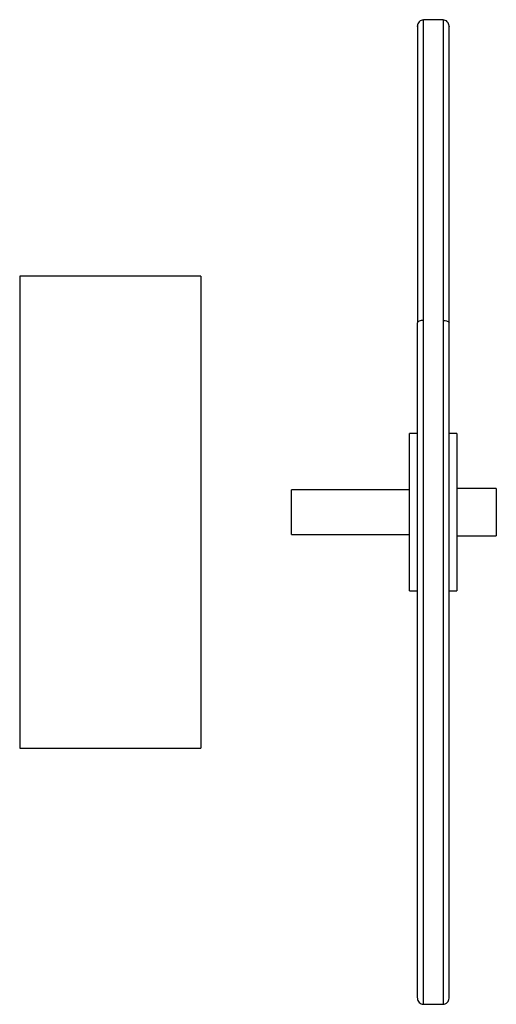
# Paper-space layout '_Izquierda' of a CAD drawing. Header units: inches. Extents: x -0.63 to 4.13, y -4.92 to 4.92.
import ezdxf

# ---------------------------------------------------------------- set-up
doc = ezdxf.new("R2010")
doc.units = ezdxf.units.IN
doc.header["$MEASUREMENT"] = 0

psp = doc.layouts.new('_Izquierda')

# ---------------------------------------------------------------- linework, layer by layer
at = {"color": 7, "linetype": 'Continuous', "lineweight": 25}
for p, q in [((3.6024, 4.9213), (3.4055, 4.9213)), ((1.1811, 2.36), (-0.6289, 2.36)), ((-0.6289, 2.36), (-0.6289, -2.36)), ((1.1811, 2.36), (1.1811, -2.36)), ((3.3465, 0.7874), (3.2677, 0.7874)), ((3.7402, 0.7874), (3.6614, 0.7874)), ((3.2677, 0.2224), (2.0866, 0.2224)), ((4.1339, 0.2362), (3.7402, 0.2362)), ((2.0866, -0.2224), (3.2677, -0.2224)), ((3.7402, -0.2362), (4.1339, -0.2362)), ((3.2677, -0.7874), (3.3465, -0.7874)), ((3.6614, -0.7874), (3.7402, -0.7874)), ((-0.6289, -2.36), (1.1811, -2.36)), ((3.4055, -4.9213), (3.6024, -4.9213))]:
    psp.add_line(p, q, dxfattribs=at)
for points, knots in [([(3.4055, 1.9165), (3.4055, 2.0131), (3.4055, 2.2127), (3.4055, 2.5094), (3.4055, 2.8127), (3.4055, 3.0963), (3.4055, 3.3585), (3.4055, 3.5982), (3.4055, 3.8309), (3.4055, 4.0528), (3.4055, 4.2478), (3.4055, 4.4158), (3.4055, 4.5576), (3.4055, 4.6805), (3.4055, 4.7812), (3.4055, 4.858), (3.4055, 4.9047), (3.4055, 4.925), (3.4055, 4.92), (3.4055, 4.9194)], [0, 0, 0, 0, 0.055089, 0.11372, 0.176094, 0.242399, 0.29839, 0.357071, 0.418493, 0.482682, 0.549636, 0.607523, 0.667263, 0.728796, 0.792036, 0.856874, 0.923179, 0.990794, 1, 1, 1, 1]), ([(3.6024, 4.9194), (3.6024, 4.92), (3.6024, 4.925), (3.6024, 4.9047), (3.6024, 4.858), (3.6024, 4.7812), (3.6024, 4.6805), (3.6024, 4.5576), (3.6024, 4.4158), (3.6024, 4.2478), (3.6024, 4.0528), (3.6024, 3.8309), (3.6024, 3.5982), (3.6024, 3.3585), (3.6024, 3.0963), (3.6024, 2.8127), (3.6024, 2.5094), (3.6024, 2.2127), (3.6024, 2.0131), (3.6024, 1.9165)], [0, 0, 0, 0, 0.009206, 0.076821, 0.143126, 0.207964, 0.271204, 0.332737, 0.392477, 0.450364, 0.517318, 0.581507, 0.642929, 0.70161, 0.757601, 0.823906, 0.88628, 0.944911, 1, 1, 1, 1]), ([(3.4055, 4.9213), (3.3982, 4.9205), (3.3833, 4.9189), (3.3626, 4.9046), (3.3488, 4.8833), (3.3472, 4.8678), (3.3465, 4.8601)], [0, 0, 0, 0, 0.247473, 0.50063, 0.753445, 1, 1, 1, 1]), ([(3.3465, 4.8562), (3.3465, 4.8589), (3.3465, 4.8668), (3.3465, 4.8467), (3.3465, 4.7995), (3.3465, 4.7239), (3.3465, 4.6243), (3.3465, 4.503), (3.3465, 4.3628), (3.3465, 4.1822), (3.3465, 3.9544), (3.3465, 3.6747), (3.3465, 3.3814), (3.3465, 3.081), (3.3465, 2.7789), (3.3465, 2.4793), (3.3465, 2.1862), (3.3465, 1.989), (3.3465, 1.8935)], [0, 0, 0, 0, 0.033409, 0.099376, 0.164063, 0.22732, 0.289017, 0.349049, 0.407332, 0.463807, 0.545026, 0.622028, 0.694831, 0.763514, 0.828201, 0.889054, 0.946255, 1, 1, 1, 1]), ([(3.6614, 4.8601), (3.6607, 4.8678), (3.6591, 4.8833), (3.6453, 4.9046), (3.6245, 4.9189), (3.6097, 4.9205), (3.6024, 4.9213)], [0, 0, 0, 0, 0.246555, 0.49937, 0.752527, 1, 1, 1, 1]), ([(3.6614, 1.8935), (3.6614, 1.989), (3.6614, 2.1862), (3.6614, 2.4793), (3.6614, 2.7789), (3.6614, 3.081), (3.6614, 3.3814), (3.6614, 3.6747), (3.6614, 3.9544), (3.6614, 4.1822), (3.6614, 4.3628), (3.6614, 4.503), (3.6614, 4.6243), (3.6614, 4.7239), (3.6614, 4.7995), (3.6614, 4.8467), (3.6614, 4.8668), (3.6614, 4.8589), (3.6614, 4.8562)], [0, 0, 0, 0, 0.053745, 0.110946, 0.171799, 0.236486, 0.305169, 0.377972, 0.454974, 0.536193, 0.592668, 0.650951, 0.710983, 0.77268, 0.835937, 0.900624, 0.966591, 1, 1, 1, 1]), ([(3.4055, 1.9165), (3.3986, 1.9165), (3.391, 1.916), (3.3765, 1.9137), (3.3695, 1.912), (3.358, 1.9075), (3.3535, 1.9048), (3.3477, 1.8991), (3.3465, 1.8962), (3.3465, 1.8935)], [0, 0, 0, 0, 0.25, 0.25, 0.5, 0.5, 0.75, 0.75, 1, 1, 1, 1]), ([(3.3465, -4.8562), (3.3465, -4.855), (3.3465, -4.8515), (3.3465, -4.8108), (3.3465, -4.7355), (3.3465, -4.6255), (3.3465, -4.4836), (3.3465, -4.3105), (3.3465, -4.1084), (3.3465, -3.8797), (3.3465, -3.6273), (3.3465, -3.3548), (3.3465, -3.0655), (3.3465, -2.7632), (3.3465, -2.4515), (3.3465, -2.1339), (3.3465, -1.8136), (3.3465, -1.4936), (3.3465, -1.1269), (3.3465, -0.7166), (3.3465, -0.2689), (3.3465, 0.1564), (3.3465, 0.5567), (3.3465, 0.9302), (3.3465, 1.2764), (3.3465, 1.5961), (3.3465, 1.7964), (3.3465, 1.8935)], [0, 0, 0, 0, 0.020808, 0.062831, 0.105286, 0.148034, 0.190931, 0.233827, 0.276576, 0.319031, 0.361054, 0.402513, 0.44329, 0.483276, 0.522377, 0.560514, 0.597622, 0.633649, 0.668559, 0.718763, 0.766361, 0.811364, 0.853819, 0.893805, 0.93142, 0.966778, 1, 1, 1, 1]), ([(3.4055, -4.9194), (3.4055, -4.9179), (3.4055, -4.9145), (3.4055, -4.8698), (3.4055, -4.7928), (3.4055, -4.6817), (3.4055, -4.538), (3.4055, -4.3629), (3.4055, -4.1583), (3.4055, -3.9268), (3.4055, -3.6714), (3.4055, -3.3955), (3.4055, -3.1028), (3.4055, -2.7968), (3.4055, -2.4813), (3.4055, -2.1598), (3.4055, -1.8356), (3.4055, -1.5118), (3.4055, -1.1706), (3.4055, -0.8148), (3.4055, -0.4478), (3.4055, -0.0941), (3.4055, 0.2443), (3.4055, 0.5908), (3.4055, 0.9415), (3.4055, 1.2919), (3.4055, 1.6155), (3.4055, 1.8183), (3.4055, 1.9165)], [0, 0, 0, 0, 0.035372, 0.076769, 0.118591, 0.160703, 0.202961, 0.245218, 0.28733, 0.329153, 0.370549, 0.411391, 0.45156, 0.49095, 0.529469, 0.567038, 0.603594, 0.639084, 0.673473, 0.713249, 0.751383, 0.787872, 0.822733, 0.855996, 0.895386, 0.932442, 0.967273, 1, 1, 1, 1]), ([(3.6024, 1.9165), (3.6093, 1.9165), (3.6168, 1.916), (3.6314, 1.9137), (3.6384, 1.912), (3.6499, 1.9075), (3.6544, 1.9048), (3.6601, 1.8991), (3.6614, 1.8962), (3.6614, 1.8935)], [0, 0, 0, 0, 0.25, 0.25, 0.5, 0.5, 0.75, 0.75, 1, 1, 1, 1]), ([(3.6024, 1.9165), (3.6024, 1.8183), (3.6024, 1.6155), (3.6024, 1.2919), (3.6024, 0.9415), (3.6024, 0.5908), (3.6024, 0.2443), (3.6024, -0.0941), (3.6024, -0.4478), (3.6024, -0.8148), (3.6024, -1.1706), (3.6024, -1.5118), (3.6024, -1.8356), (3.6024, -2.1598), (3.6024, -2.4813), (3.6024, -2.7968), (3.6024, -3.1028), (3.6024, -3.3955), (3.6024, -3.6714), (3.6024, -3.9268), (3.6024, -4.1583), (3.6024, -4.3629), (3.6024, -4.538), (3.6024, -4.6817), (3.6024, -4.7928), (3.6024, -4.8698), (3.6024, -4.9145), (3.6024, -4.9179), (3.6024, -4.9194)], [0, 0, 0, 0, 0.032727, 0.067558, 0.104614, 0.144004, 0.177267, 0.212128, 0.248617, 0.286751, 0.326527, 0.360916, 0.396406, 0.432962, 0.470531, 0.50905, 0.54844, 0.588609, 0.629451, 0.670847, 0.71267, 0.754782, 0.797039, 0.839297, 0.881409, 0.923231, 0.964628, 1, 1, 1, 1]), ([(3.6614, -4.8562), (3.6614, -4.855), (3.6614, -4.8515), (3.6614, -4.8108), (3.6614, -4.7355), (3.6614, -4.6255), (3.6614, -4.4836), (3.6614, -4.3105), (3.6614, -4.1084), (3.6614, -3.8797), (3.6614, -3.6273), (3.6614, -3.3548), (3.6614, -3.0655), (3.6614, -2.7632), (3.6614, -2.4515), (3.6614, -2.1339), (3.6614, -1.8136), (3.6614, -1.4936), (3.6614, -1.1269), (3.6614, -0.7166), (3.6614, -0.2689), (3.6614, 0.1564), (3.6614, 0.5567), (3.6614, 0.9302), (3.6614, 1.2764), (3.6614, 1.5961), (3.6614, 1.7964), (3.6614, 1.8935)], [0, 0, 0, 0, 0.020808, 0.062831, 0.105286, 0.148034, 0.190931, 0.233827, 0.276576, 0.319031, 0.361054, 0.402513, 0.44329, 0.483276, 0.522377, 0.560514, 0.597622, 0.633649, 0.668559, 0.718763, 0.766361, 0.811364, 0.853819, 0.893805, 0.93142, 0.966778, 1, 1, 1, 1]), ([(3.2677, -0.3016), (3.2677, -0.2529), (3.2677, -0.1554), (3.2677, -0.0002), (3.2677, 0.1543), (3.2677, 0.303), (3.2677, 0.44), (3.2677, 0.5602), (3.2677, 0.6586), (3.2677, 0.7327), (3.2677, 0.7749), (3.2677, 0.7924), (3.2677, 0.7874), (3.2677, 0.7874)], [0, 0, 0, 0, 0.0999799, 0.1999598, 0.2999397, 0.3999197, 0.4998996, 0.5998795, 0.6998594, 0.7998393, 0.8998192, 0.9997991, 1, 1, 1, 1]), ([(3.7402, 0.7874), (3.7402, 0.7874), (3.7402, 0.7924), (3.7402, 0.7749), (3.7402, 0.7327), (3.7402, 0.6586), (3.7402, 0.5602), (3.7402, 0.44), (3.7402, 0.303), (3.7402, 0.1543), (3.7402, -0.0002), (3.7402, -0.1554), (3.7402, -0.2529), (3.7402, -0.3016)], [0, 0, 0, 0, 0.000201, 0.100181, 0.200161, 0.300141, 0.400121, 0.5001, 0.60008, 0.70006, 0.80004, 0.90002, 1, 1, 1, 1]), ([(2.0866, -0.0852), (2.0866, -0.057), (2.0866, -0.0006), (2.0866, 0.0872), (2.0866, 0.162), (2.0866, 0.2082), (2.0866, 0.2281), (2.0866, 0.2224), (2.0866, 0.2224)], [0, 0, 0, 0, 0.19996, 0.39992, 0.599881, 0.799841, 0.999801, 1, 1, 1, 1]), ([(4.1339, 0.2362), (4.1339, 0.2362), (4.1339, 0.2361), (4.1339, 0.2356), (4.1339, 0.2346), (4.1339, 0.2334), (4.1339, 0.2309), (4.1339, 0.2264), (4.1339, 0.2186), (4.1339, 0.2087), (4.1339, 0.1928), (4.1339, 0.1681), (4.1339, 0.1381), (4.1339, 0.1115), (4.1339, 0.0905), (4.1339, 0.0687), (4.1339, 0.0487), (4.1339, 0.0309), (4.1339, 0.0155), (4.1339, 0.0052), (4.1339, 0)], [0, 0, 0, 0, 0.025053, 0.050048, 0.075023, 0.100018, 0.125071, 0.187586, 0.2501, 0.312615, 0.375129, 0.500007, 0.624885, 0.687399, 0.749914, 0.812428, 0.874943, 0.916659, 0.958284, 1, 1, 1, 1]), ([(4.1339, 0), (4.1339, -0.0031), (4.1339, -0.0093), (4.1339, -0.0185), (4.1339, -0.0278), (4.1339, -0.037), (4.1339, -0.0507), (4.1339, -0.0687), (4.1339, -0.0905), (4.1339, -0.1115), (4.1339, -0.1381), (4.1339, -0.1681), (4.1339, -0.1928), (4.1339, -0.2087), (4.1339, -0.2186), (4.1339, -0.2264), (4.1339, -0.2314), (4.1339, -0.2344), (4.1339, -0.2359), (4.1339, -0.2361), (4.1339, -0.2362)], [0, 0, 0, 0, 0.025053, 0.050048, 0.075023, 0.100018, 0.125071, 0.187586, 0.2501, 0.312615, 0.375129, 0.500007, 0.624885, 0.687399, 0.749914, 0.812428, 0.874943, 0.916659, 0.958284, 1, 1, 1, 1]), ([(2.0866, -0.2224), (2.0866, -0.219), (2.0866, -0.2123), (2.0866, -0.1617), (2.0866, -0.1107), (2.0866, -0.0852)], [0, 0, 0, 0, 0.333112, 0.666556, 1, 1, 1, 1]), ([(3.2677, -0.7874), (3.2677, -0.7845), (3.2677, -0.7786), (3.2677, -0.7319), (3.2677, -0.6592), (3.2677, -0.5604), (3.2677, -0.4411), (3.2677, -0.3481), (3.2677, -0.3016)], [0, 0, 0, 0, 0.1663875, 0.33311, 0.4998325, 0.666555, 0.8332775, 1, 1, 1, 1]), ([(3.7402, -0.3016), (3.7402, -0.3481), (3.7402, -0.4411), (3.7402, -0.5604), (3.7402, -0.6592), (3.7402, -0.7319), (3.7402, -0.7786), (3.7402, -0.7845), (3.7402, -0.7874)], [0, 0, 0, 0, 0.166722, 0.333445, 0.500167, 0.66689, 0.833612, 1, 1, 1, 1]), ([(3.3465, -4.8601), (3.3472, -4.8678), (3.3488, -4.8833), (3.3626, -4.9046), (3.3833, -4.9189), (3.3982, -4.9205), (3.4055, -4.9213)], [0, 0, 0, 0, 0.246555, 0.49937, 0.752527, 1, 1, 1, 1]), ([(3.6024, -4.9213), (3.6097, -4.9205), (3.6245, -4.9189), (3.6453, -4.9046), (3.6591, -4.8833), (3.6607, -4.8678), (3.6614, -4.8601)], [0, 0, 0, 0, 0.247473, 0.50063, 0.753445, 1, 1, 1, 1])]:
    psp.add_open_spline(points, degree=3, knots=knots, dxfattribs=at)

doc.saveas('drawing.dxf')
